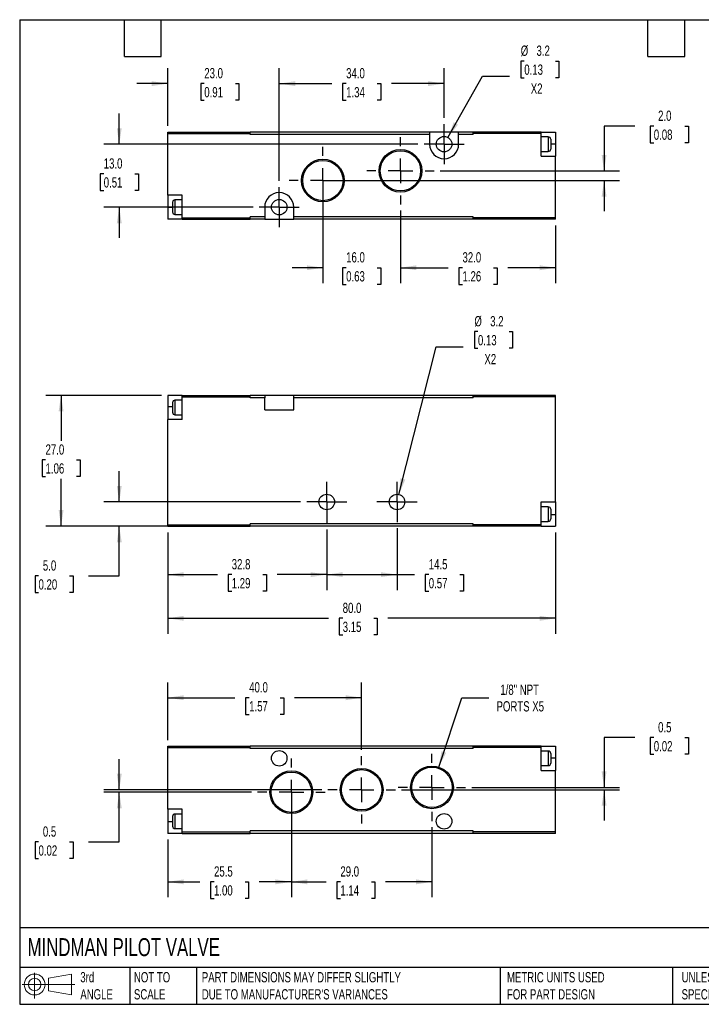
# Model space of a CAD drawing. Header units: millimetres. Extents: x 6 to 273, y 6 to 210.
# Tile 1 of 2: x 6 to 147, y 6 to 210. Entities that reach past the tile are written whole.
import ezdxf

# ---------------------------------------------------------------- set-up
doc = ezdxf.new("R2010")
doc.units = ezdxf.units.MM
doc.linetypes.add('SLD-Center', pattern=[19.05, 15.24, -1.27, 1.27, -1.27])
doc.linetypes.add('SLD-Solid', pattern=[0])
doc.layers.add('CENTER', color=40, linetype='SLD-Center')
doc.layers.add('SLD-DEFPOINTS', color=7, linetype='Continuous')
doc.layers.add('DIMENSIONS', color=140, linetype='SLD-Solid', lineweight=25)
doc.layers.add('TEXT', color=140, linetype='SLD-Solid', lineweight=25)
doc.styles.add('SLDTEXTSTYLE0', font='TXT', dxfattribs={"width": 0.7})
doc.dimstyles.new('SLDDIMSTYLE0', dxfattribs={"dimtxt": 2.158008, "dimasz": 3.302, "dimexe": 0, "dimexo": 0.0625, "dimgap": 0.539502, "dimtad": 0, "dimtih": 1, "dimtoh": 1, "dimdec": 1, "dimrnd": 1e-09, "dimzin": 12, "dimdsep": 46, "dimtxsty": 'SLDTEXTSTYLE0', "dimsah": 1, "dimcen": 0.09, "dimadec": 0, "dimazin": 3, "dimtfac": 1, "dimtdec": 1, "dimtofl": 0, "dimtmove": 0, "dimatfit": 3, "dimfxl": 0, "dimfrac": 2, "dimtolj": 1, "dimtzin": 12, "dimarcsym": 0})
doc.dimstyles.new('SLDDIMSTYLE1', dxfattribs={"dimtxt": 2.158008, "dimasz": 3.302, "dimexe": 0, "dimexo": 0.0625, "dimgap": 0.539502, "dimtad": 0, "dimtih": 1, "dimtoh": 1, "dimdec": 1, "dimrnd": 1e-09, "dimzin": 4, "dimdsep": 46, "dimtxsty": 'SLDTEXTSTYLE0', "dimsah": 1, "dimcen": 0.09, "dimadec": 0, "dimazin": 1, "dimtfac": 1, "dimtdec": 1, "dimtmove": 0, "dimatfit": 0, "dimfxl": 0, "dimfrac": 2, "dimtolj": 1, "dimtzin": 12, "dimarcsym": 0})
doc.dimstyles.new('SLDDIMSTYLE2', dxfattribs={"dimtxt": 2.158008, "dimasz": 3.302, "dimexe": 0, "dimexo": 0.0625, "dimgap": 0.539502, "dimtad": 0, "dimtih": 1, "dimtoh": 1, "dimdec": 1, "dimrnd": 1e-09, "dimzin": 4, "dimdsep": 46, "dimtxsty": 'SLDTEXTSTYLE0', "dimsah": 1, "dimcen": 0.09, "dimadec": 0, "dimazin": 1, "dimtfac": 1, "dimtdec": 1, "dimtofl": 0, "dimtmove": 0, "dimatfit": 3, "dimfxl": 0, "dimfrac": 2, "dimtolj": 1, "dimtzin": 12, "dimarcsym": 0})
doc.dimstyles.new('SLDDIMSTYLE3', dxfattribs={"dimtxt": 2.158008, "dimasz": 3.302, "dimexe": 0, "dimexo": 0.0625, "dimgap": 0.539502, "dimtad": 0, "dimtih": 1, "dimtoh": 1, "dimdec": 1, "dimrnd": 1e-09, "dimzin": 12, "dimdsep": 46, "dimtxsty": 'SLDTEXTSTYLE0', "dimsah": 1, "dimcen": 0, "dimadec": 0, "dimazin": 3, "dimtfac": 1, "dimtdec": 1, "dimtofl": 0, "dimtmove": 0, "dimatfit": 3, "dimfxl": 0, "dimfrac": 2, "dimtolj": 1, "dimtzin": 12, "dimarcsym": 0})
doc.dimstyles.new('SLDDIMSTYLE4', dxfattribs={"dimtxt": 2.158008, "dimasz": 3.302, "dimexe": 0, "dimexo": 0.0625, "dimgap": 0.539502, "dimtad": 0, "dimtih": 1, "dimtoh": 1, "dimdec": 1, "dimrnd": 1e-09, "dimzin": 12, "dimdsep": 46, "dimtxsty": 'SLDTEXTSTYLE0', "dimsah": 1, "dimcen": 0, "dimadec": 0, "dimazin": 3, "dimtfac": 1, "dimtdec": 1, "dimtofl": 0, "dimtmove": 0, "dimatfit": 3, "dimfxl": 0, "dimfrac": 2, "dimtolj": 1, "dimtzin": 12, "dimarcsym": 0})
doc.dimstyles.new('SLDDIMSTYLE6', dxfattribs={"dimtxt": 2.158008, "dimasz": 3.302, "dimexe": 0, "dimexo": 0.0625, "dimgap": 0.539502, "dimtad": 0, "dimtih": 1, "dimtoh": 1, "dimdec": 1, "dimrnd": 1e-09, "dimdsep": 46, "dimtxsty": 'SLDTEXTSTYLE0', "dimsah": 1, "dimcen": 0.09, "dimadec": 0, "dimazin": 2, "dimtfac": 1, "dimtdec": 1, "dimtmove": 0, "dimatfit": 0, "dimfxl": 0, "dimfrac": 2, "dimtolj": 1, "dimtzin": 12, "dimarcsym": 0})

# ---------------------------------------------------------------- blocks, each defined once
blk = doc.blocks.new('Block11')
at = {"color": 7, "linetype": 'SLD-Solid', "lineweight": 18}
for p, q in [((2.59, 5.31), (2.59, 0)), ((5.48, 4.17), (10.18, 5.03)), ((5.48, 1.6), (5.48, 4.17)), ((10.18, 5.03), (10.18, 0.73)), ((0, 2.88), (10.87, 2.88)), ((5.48, 1.6), (10.18, 0.73))]:
    blk.add_line(p, q, dxfattribs=at)
for radius in [2.15, 1.29]:
    blk.add_circle((2.59, 2.88), radius, dxfattribs=at)
blk = doc.blocks.new('Block12')
at = {"layer": 'SLD-DEFPOINTS'}
blk.add_blockref('Block11', (0, 0), dxfattribs=at)
blk = doc.blocks.new('_D')
at = {"layer": 'DIMENSIONS'}
for p, q in [((36.88, 103.75), (36.88, 91.85)), ((69.68, 104.31), (69.68, 91.85)), ((36.88, 95.02), (47.15, 95.02)), ((50.08, 95.02), (49.35, 95.02)), ((49.35, 95.02), (49.35, 91.59)), ((56.49, 95.02), (57.22, 95.02)), ((57.22, 95.02), (57.22, 91.59)), ((69.68, 95.02), (59.42, 95.02)), ((49.35, 91.59), (50.08, 91.59)), ((57.22, 91.59), (56.49, 91.59))]:
    blk.add_line(p, q, dxfattribs=at)
for points in [[(36.88, 95.02), (40.19, 94.52), (40.19, 95.53)], [(69.68, 95.02), (66.38, 95.53), (66.38, 94.52)]]:
    blk.add_solid(points, dxfattribs=at)
at = {"layer": 'DIMENSIONS', "char_height": 2.117, "attachment_point": 1, "style": 'SLDTEXTSTYLE0'}
for s, insert in [('32.8', (50.08, 98.23)), ('1.29', (50.08, 94.32))]:
    blk.add_mtext(s, dxfattribs=dict(at, insert=insert))
blk = doc.blocks.new('_D_1')
at = {"layer": 'DIMENSIONS'}
for p, q in [((69.68, 104.31), (69.68, 91.85)), ((84.18, 104.61), (84.18, 91.85)), ((69.68, 95.02), (84.18, 95.02)), ((84.18, 95.02), (87.79, 95.02)), ((90.72, 95.02), (89.99, 95.02)), ((89.99, 95.02), (89.99, 91.59)), ((97.13, 95.02), (97.85, 95.02)), ((97.85, 95.02), (97.85, 91.59)), ((89.99, 91.59), (90.72, 91.59)), ((97.85, 91.59), (97.13, 91.59))]:
    blk.add_line(p, q, dxfattribs=at)
for points in [[(69.68, 95.02), (72.99, 94.52), (72.99, 95.53)], [(84.18, 95.02), (80.88, 95.53), (80.88, 94.52)]]:
    blk.add_solid(points, dxfattribs=at)
at = {"layer": 'DIMENSIONS', "char_height": 2.117, "attachment_point": 1, "style": 'SLDTEXTSTYLE0'}
for s, insert in [('14.5', (90.72, 98.23)), ('0.57', (90.72, 94.32))]:
    blk.add_mtext(s, dxfattribs=dict(at, insert=insert))
blk = doc.blocks.new('_D_2')
at = {"layer": 'DIMENSIONS'}
for p, q in [((26.88, 110.02), (26.88, 116.37)), ((64.27, 110.02), (23.71, 110.02)), ((52.61, 105.02), (23.71, 105.02)), ((26.88, 94.76), (26.88, 105.02)), ((10.23, 94.76), (9.51, 94.76)), ((9.51, 94.76), (9.51, 91.33)), ((16.64, 94.76), (17.37, 94.76)), ((17.37, 94.76), (17.37, 91.33)), ((20.53, 94.76), (26.88, 94.76)), ((9.51, 91.33), (10.23, 91.33)), ((17.37, 91.33), (16.64, 91.33))]:
    blk.add_line(p, q, dxfattribs=at)
for points in [[(26.88, 110.02), (27.39, 113.33), (26.38, 113.33)], [(26.88, 105.02), (26.38, 101.72), (27.39, 101.72)]]:
    blk.add_solid(points, dxfattribs=at)
at = {"layer": 'DIMENSIONS', "char_height": 2.117, "attachment_point": 1, "style": 'SLDTEXTSTYLE0'}
for s, insert in [('5.0', (11.13, 97.97)), ('0.20', (10.23, 94.06))]:
    blk.add_mtext(s, dxfattribs=dict(at, insert=insert))
blk = doc.blocks.new('_D_3')
at = {"layer": 'DIMENSIONS'}
for p, q in [((35.61, 132.02), (11.71, 132.02)), ((14.88, 132.02), (14.88, 122.61)), ((11.68, 118.7), (10.95, 118.7)), ((10.95, 118.7), (10.95, 115.27)), ((18.09, 118.7), (18.82, 118.7)), ((18.82, 118.7), (18.82, 115.27)), ((10.95, 115.27), (11.68, 115.27)), ((14.88, 105.02), (14.88, 114.79)), ((18.82, 115.27), (18.09, 115.27)), ((52.61, 105.02), (11.71, 105.02))]:
    blk.add_line(p, q, dxfattribs=at)
for points in [[(14.88, 132.02), (14.38, 128.72), (15.39, 128.72)], [(14.88, 105.02), (15.39, 108.33), (14.38, 108.33)]]:
    blk.add_solid(points, dxfattribs=at)
at = {"layer": 'DIMENSIONS', "char_height": 2.117, "attachment_point": 1, "style": 'SLDTEXTSTYLE0'}
for s, insert in [('27.0', (11.68, 121.91)), ('1.06', (11.68, 118))]:
    blk.add_mtext(s, dxfattribs=dict(at, insert=insert))
blk = doc.blocks.new('_D_4')
at = {"layer": 'DIMENSIONS'}
for p, q in [((36.88, 103.75), (36.88, 82.84)), ((116.88, 103.75), (116.88, 82.84)), ((36.88, 86.01), (70.04, 86.01)), ((72.97, 86.01), (72.24, 86.01)), ((72.24, 86.01), (72.24, 82.58)), ((79.38, 86.01), (80.11, 86.01)), ((80.11, 86.01), (80.11, 82.58)), ((116.88, 86.01), (82.31, 86.01)), ((72.24, 82.58), (72.97, 82.58)), ((80.11, 82.58), (79.38, 82.58))]:
    blk.add_line(p, q, dxfattribs=at)
for points in [[(36.88, 86.01), (40.19, 85.5), (40.19, 86.52)], [(116.88, 86.01), (113.58, 86.52), (113.58, 85.5)]]:
    blk.add_solid(points, dxfattribs=at)
at = {"layer": 'DIMENSIONS', "char_height": 2.117, "attachment_point": 1, "style": 'SLDTEXTSTYLE0'}
for s, insert in [('80.0', (72.97, 89.22)), ('3.15', (72.97, 85.31))]:
    blk.add_mtext(s, dxfattribs=dict(at, insert=insert))
blk = doc.blocks.new('_D_5')
at = {"layer": 'DIMENSIONS'}
for p, q in [((100.86, 145.17), (100.14, 145.17)), ((100.14, 145.17), (100.14, 141.74)), ((107.27, 145.17), (108, 145.17)), ((108, 145.17), (108, 141.74)), ((84.58, 111.57), (92.27, 142.04)), ((92.27, 142.04), (97.82, 142.04)), ((100.14, 141.74), (100.86, 141.74)), ((108, 141.74), (107.27, 141.74))]:
    blk.add_line(p, q, dxfattribs=at)
blk.add_solid([(84.58, 111.57), (85.88, 114.65), (84.89, 114.9)], dxfattribs=at)
at = {"layer": 'DIMENSIONS', "char_height": 2.117, "attachment_point": 1, "style": 'SLDTEXTSTYLE0'}
for s, insert in [('%%c', (100.13, 148.38)), ('3.2', (103.39, 148.38)), ('0.13', (100.86, 144.47)), ('X2', (102.2, 140.56))]:
    blk.add_mtext(s, dxfattribs=dict(at, insert=insert))
blk = doc.blocks.new('SW_CENTERMARKSYMBOL_0')
at = {"layer": 'CENTER', "color": 0}
for p, q in [((0, 2.54), (0, 4.14)), ((0, 0), (0, 2.54)), ((-2.54, 0), (-4.14, 0)), ((0, 0), (-2.54, 0)), ((0, 0), (0, -2.54)), ((0, 0), (2.54, 0)), ((2.54, 0), (4.14, 0)), ((0, -2.54), (0, -4.14))]:
    blk.add_line(p, q, dxfattribs=at)
blk = doc.blocks.new('SW_CENTERMARKSYMBOL_1')
at = {"layer": 'CENTER', "color": 0}
for p, q in [((0, 2.54), (0, 4.14)), ((0, 0), (0, 2.54)), ((-2.54, 0), (-4.14, 0)), ((0, 0), (-2.54, 0)), ((0, 0), (0, -2.54)), ((0, 0), (2.54, 0)), ((2.54, 0), (4.14, 0)), ((0, -2.54), (0, -4.44))]:
    blk.add_line(p, q, dxfattribs=at)
blk = doc.blocks.new('_D_9')
at = {"layer": 'DIMENSIONS'}
for p, q in [((36.88, 187.63), (36.88, 199.53)), ((59.88, 176.27), (59.88, 199.53)), ((36.88, 196.36), (30.53, 196.36)), ((44.42, 196.36), (43.7, 196.36)), ((43.7, 196.36), (43.7, 192.93)), ((50.84, 196.36), (51.56, 196.36)), ((51.56, 196.36), (51.56, 192.93)), ((59.88, 196.36), (66.23, 196.36)), ((43.7, 192.93), (44.42, 192.93)), ((51.56, 192.93), (50.84, 192.93))]:
    blk.add_line(p, q, dxfattribs=at)
for points in [[(36.88, 196.36), (33.58, 196.86), (33.58, 195.85)], [(59.88, 196.36), (63.19, 195.85), (63.19, 196.86)]]:
    blk.add_solid(points, dxfattribs=at)
at = {"layer": 'DIMENSIONS', "char_height": 2.117, "attachment_point": 1, "style": 'SLDTEXTSTYLE0'}
for s, insert in [('23.0', (44.42, 199.57)), ('0.91', (44.42, 195.65))]:
    blk.add_mtext(s, dxfattribs=dict(at, insert=insert))
blk = doc.blocks.new('_D_10')
at = {"layer": 'DIMENSIONS'}
for p, q in [((59.88, 176.27), (59.88, 199.53)), ((93.88, 189.27), (93.88, 199.53)), ((59.88, 196.36), (70.75, 196.36)), ((73.68, 196.36), (72.95, 196.36)), ((72.95, 196.36), (72.95, 192.93)), ((80.09, 196.36), (80.82, 196.36)), ((80.82, 196.36), (80.82, 192.93)), ((93.88, 196.36), (83.02, 196.36)), ((72.95, 192.93), (73.68, 192.93)), ((80.82, 192.93), (80.09, 192.93))]:
    blk.add_line(p, q, dxfattribs=at)
for points in [[(59.88, 196.36), (63.19, 195.85), (63.19, 196.86)], [(93.88, 196.36), (90.58, 196.86), (90.58, 195.85)]]:
    blk.add_solid(points, dxfattribs=at)
at = {"layer": 'DIMENSIONS', "char_height": 2.117, "attachment_point": 1, "style": 'SLDTEXTSTYLE0'}
for s, insert in [('34.0', (73.68, 199.57)), ('1.34', (73.68, 195.65))]:
    blk.add_mtext(s, dxfattribs=dict(at, insert=insert))
blk = doc.blocks.new('_D_11')
at = {"layer": 'DIMENSIONS'}
for p, q in [((133.23, 187.58), (126.88, 187.58)), ((126.88, 187.58), (126.88, 178.36)), ((137.13, 187.58), (136.4, 187.58)), ((136.4, 187.58), (136.4, 184.15)), ((143.54, 187.58), (144.26, 187.58)), ((144.26, 187.58), (144.26, 184.15)), ((136.4, 184.15), (137.13, 184.15)), ((144.26, 184.15), (143.54, 184.15)), ((93.1, 178.36), (130.06, 178.36)), ((70.15, 176.36), (130.06, 176.36)), ((126.88, 176.36), (126.88, 170.01))]:
    blk.add_line(p, q, dxfattribs=at)
for points in [[(126.88, 178.36), (127.39, 181.66), (126.38, 181.66)], [(126.88, 176.36), (126.38, 173.05), (127.39, 173.05)]]:
    blk.add_solid(points, dxfattribs=at)
at = {"layer": 'DIMENSIONS', "char_height": 2.117, "attachment_point": 1, "style": 'SLDTEXTSTYLE0'}
for s, insert in [('2.0', (138.02, 190.79)), ('0.08', (137.13, 186.88))]:
    blk.add_mtext(s, dxfattribs=dict(at, insert=insert))
blk = doc.blocks.new('_D_12')
at = {"layer": 'DIMENSIONS'}
for p, q in [((26.88, 183.86), (26.88, 190.21)), ((88.47, 183.86), (23.71, 183.86)), ((23.68, 177.73), (22.95, 177.73)), ((22.95, 177.73), (22.95, 174.3)), ((30.09, 177.73), (30.82, 177.73)), ((30.82, 177.73), (30.82, 174.3)), ((22.95, 174.3), (23.68, 174.3)), ((30.82, 174.3), (30.09, 174.3)), ((54.47, 170.86), (23.71, 170.86)), ((26.88, 170.86), (26.88, 164.51))]:
    blk.add_line(p, q, dxfattribs=at)
for points in [[(26.88, 183.86), (27.39, 187.16), (26.38, 187.16)], [(26.88, 170.86), (26.38, 167.55), (27.39, 167.55)]]:
    blk.add_solid(points, dxfattribs=at)
at = {"layer": 'DIMENSIONS', "char_height": 2.117, "attachment_point": 1, "style": 'SLDTEXTSTYLE0'}
for s, insert in [('13.0', (23.68, 180.94)), ('0.51', (23.68, 177.03))]:
    blk.add_mtext(s, dxfattribs=dict(at, insert=insert))
blk = doc.blocks.new('_D_13')
at = {"layer": 'DIMENSIONS'}
for p, q in [((68.88, 175.09), (68.88, 155.18)), ((84.88, 170.14), (84.88, 155.18)), ((68.88, 158.36), (62.53, 158.36)), ((73.68, 158.36), (72.95, 158.36)), ((72.95, 158.36), (72.95, 154.93)), ((80.09, 158.36), (80.82, 158.36)), ((80.82, 158.36), (80.82, 154.93)), ((84.88, 158.36), (91.23, 158.36)), ((72.95, 154.93), (73.68, 154.93)), ((80.82, 154.93), (80.09, 154.93))]:
    blk.add_line(p, q, dxfattribs=at)
for points in [[(68.88, 158.36), (65.58, 158.86), (65.58, 157.85)], [(84.88, 158.36), (88.19, 157.85), (88.19, 158.86)]]:
    blk.add_solid(points, dxfattribs=at)
at = {"layer": 'DIMENSIONS', "char_height": 2.117, "attachment_point": 1, "style": 'SLDTEXTSTYLE0'}
for s, insert in [('16.0', (73.68, 161.57)), ('0.63', (73.68, 157.65))]:
    blk.add_mtext(s, dxfattribs=dict(at, insert=insert))
blk = doc.blocks.new('_D_14')
at = {"layer": 'DIMENSIONS'}
for p, q in [((84.88, 170.14), (84.88, 155.18)), ((116.88, 167.09), (116.88, 155.18)), ((84.88, 158.36), (94.75, 158.36)), ((97.68, 158.36), (96.95, 158.36)), ((96.95, 158.36), (96.95, 154.93)), ((104.09, 158.36), (104.82, 158.36)), ((104.82, 158.36), (104.82, 154.93)), ((116.88, 158.36), (107.02, 158.36)), ((96.95, 154.93), (97.68, 154.93)), ((104.82, 154.93), (104.09, 154.93))]:
    blk.add_line(p, q, dxfattribs=at)
for points in [[(84.88, 158.36), (88.19, 157.85), (88.19, 158.86)], [(116.88, 158.36), (113.58, 158.86), (113.58, 157.85)]]:
    blk.add_solid(points, dxfattribs=at)
at = {"layer": 'DIMENSIONS', "char_height": 2.117, "attachment_point": 1, "style": 'SLDTEXTSTYLE0'}
for s, insert in [('32.0', (97.68, 161.57)), ('1.26', (97.68, 157.65))]:
    blk.add_mtext(s, dxfattribs=dict(at, insert=insert))
blk = doc.blocks.new('_D_15')
at = {"layer": 'DIMENSIONS'}
for p, q in [((110.42, 201), (109.69, 201)), ((109.69, 201), (109.69, 197.57)), ((116.83, 201), (117.55, 201)), ((117.55, 201), (117.55, 197.57)), ((94.67, 185.25), (101.82, 197.87)), ((101.82, 197.87), (107.38, 197.87)), ((109.69, 197.57), (110.42, 197.57)), ((117.55, 197.57), (116.83, 197.57))]:
    blk.add_line(p, q, dxfattribs=at)
blk.add_solid([(94.67, 185.25), (96.74, 187.87), (95.86, 188.37)], dxfattribs=at)
at = {"layer": 'DIMENSIONS', "char_height": 2.117, "attachment_point": 1, "style": 'SLDTEXTSTYLE0'}
for s, insert in [('%%c', (109.69, 204.21)), ('3.2', (112.94, 204.21)), ('0.13', (110.42, 200.3)), ('X2', (111.76, 196.39))]:
    blk.add_mtext(s, dxfattribs=dict(at, insert=insert))
blk = doc.blocks.new('SW_CENTERMARKSYMBOL_5')
at = {"layer": 'CENTER', "color": 0}
for p, q in [((0, 5.08), (0, 6.95)), ((0, 0), (0, 2.54)), ((-5.08, 0), (-6.95, 0)), ((0, 0), (-2.54, 0)), ((0, 0), (0, -2.54)), ((0, 0), (2.54, 0)), ((5.08, 0), (6.95, 0)), ((0, -5.08), (0, -6.95))]:
    blk.add_line(p, q, dxfattribs=at)
blk = doc.blocks.new('SW_CENTERMARKSYMBOL_6')
at = {"layer": 'CENTER', "color": 0}
for p, q in [((0, 5.08), (0, 6.95)), ((0, 0), (0, 2.54)), ((-5.08, 0), (-6.95, 0)), ((0, 0), (-2.54, 0)), ((0, 0), (0, -2.54)), ((0, 0), (2.54, 0)), ((5.08, 0), (6.95, 0)), ((0, -5.08), (0, -6.95))]:
    blk.add_line(p, q, dxfattribs=at)
blk = doc.blocks.new('SW_CENTERMARKSYMBOL_7')
at = {"layer": 'CENTER', "color": 0}
for p, q in [((0, 2.54), (0, 4.14)), ((0, 0), (0, 2.54)), ((-2.54, 0), (-4.14, 0)), ((0, 0), (-2.54, 0)), ((0, 0), (0, -2.54)), ((0, 0), (2.54, 0)), ((2.54, 0), (4.14, 0)), ((0, -2.54), (0, -4.14))]:
    blk.add_line(p, q, dxfattribs=at)
blk = doc.blocks.new('SW_CENTERMARKSYMBOL_8')
at = {"layer": 'CENTER', "color": 0}
for p, q in [((0, 2.54), (0, 4.14)), ((0, 0), (0, 2.54)), ((-2.54, 0), (-4.14, 0)), ((0, 0), (-2.54, 0)), ((0, 0), (0, -2.54)), ((0, 0), (2.54, 0)), ((2.54, 0), (4.14, 0)), ((0, -2.54), (0, -4.14))]:
    blk.add_line(p, q, dxfattribs=at)
blk = doc.blocks.new('_D_16')
at = {"layer": 'DIMENSIONS'}
for p, q in [((91.38, 42.9), (91.38, 28.44)), ((62.38, 41.9), (62.38, 28.44)), ((62.38, 31.62), (69.57, 31.62)), ((72.49, 31.62), (71.77, 31.62)), ((71.77, 31.62), (71.77, 28.19)), ((78.9, 31.62), (79.63, 31.62)), ((79.63, 31.62), (79.63, 28.19)), ((91.38, 31.62), (81.83, 31.62)), ((71.77, 28.19), (72.49, 28.19)), ((79.63, 28.19), (78.9, 28.19))]:
    blk.add_line(p, q, dxfattribs=at)
for points in [[(62.38, 31.62), (65.69, 31.11), (65.69, 32.13)], [(91.38, 31.62), (88.08, 32.13), (88.08, 31.11)]]:
    blk.add_solid(points, dxfattribs=at)
at = {"layer": 'DIMENSIONS', "char_height": 2.117, "attachment_point": 1, "style": 'SLDTEXTSTYLE0'}
for s, insert in [('29.0', (72.49, 34.83)), ('1.14', (72.49, 30.92))]:
    blk.add_mtext(s, dxfattribs=dict(at, insert=insert))
blk = doc.blocks.new('_D_17')
at = {"layer": 'DIMENSIONS'}
for p, q in [((62.38, 48.85), (62.38, 28.44)), ((36.88, 40.35), (36.88, 28.44)), ((36.88, 31.62), (43.5, 31.62)), ((46.43, 31.62), (45.7, 31.62)), ((45.7, 31.62), (45.7, 28.19)), ((52.84, 31.62), (53.57, 31.62)), ((53.57, 31.62), (53.57, 28.19)), ((62.38, 31.62), (55.77, 31.62)), ((45.7, 28.19), (46.43, 28.19)), ((53.57, 28.19), (52.84, 28.19))]:
    blk.add_line(p, q, dxfattribs=at)
for points in [[(36.88, 31.62), (40.19, 31.11), (40.19, 32.13)], [(62.38, 31.62), (59.08, 32.13), (59.08, 31.11)]]:
    blk.add_solid(points, dxfattribs=at)
at = {"layer": 'DIMENSIONS', "char_height": 2.117, "attachment_point": 1, "style": 'SLDTEXTSTYLE0'}
for s, insert in [('25.5', (46.43, 34.83)), ('1.00', (46.43, 30.92))]:
    blk.add_mtext(s, dxfattribs=dict(at, insert=insert))
blk = doc.blocks.new('_D_18')
at = {"layer": 'DIMENSIONS'}
for p, q in [((36.88, 60.89), (36.88, 72.79)), ((76.88, 58.84), (76.88, 72.79)), ((36.88, 69.62), (50.75, 69.62)), ((53.68, 69.62), (52.95, 69.62)), ((52.95, 69.62), (52.95, 66.19)), ((60.09, 69.62), (60.82, 69.62)), ((60.82, 69.62), (60.82, 66.19)), ((76.88, 69.62), (63.02, 69.62)), ((52.95, 66.19), (53.68, 66.19)), ((60.82, 66.19), (60.09, 66.19))]:
    blk.add_line(p, q, dxfattribs=at)
for points in [[(36.88, 69.62), (40.19, 69.11), (40.19, 70.13)], [(76.88, 69.62), (73.58, 70.13), (73.58, 69.11)]]:
    blk.add_solid(points, dxfattribs=at)
at = {"layer": 'DIMENSIONS', "char_height": 2.117, "attachment_point": 1, "style": 'SLDTEXTSTYLE0'}
for s, insert in [('40.0', (53.68, 72.83)), ('1.57', (53.68, 68.92))]:
    blk.add_mtext(s, dxfattribs=dict(at, insert=insert))
blk = doc.blocks.new('_D_19')
at = {"layer": 'DIMENSIONS'}
for p, q in [((26.88, 50.62), (26.88, 56.97)), ((68.67, 50.62), (23.71, 50.62)), ((54.17, 50.12), (23.71, 50.12)), ((26.88, 39.86), (26.88, 50.12)), ((10.23, 39.86), (9.51, 39.86)), ((9.51, 39.86), (9.51, 36.43)), ((16.64, 39.86), (17.37, 39.86)), ((17.37, 39.86), (17.37, 36.43)), ((20.53, 39.86), (26.88, 39.86)), ((9.51, 36.43), (10.23, 36.43)), ((17.37, 36.43), (16.64, 36.43))]:
    blk.add_line(p, q, dxfattribs=at)
for points in [[(26.88, 50.62), (27.39, 53.92), (26.38, 53.92)], [(26.88, 50.12), (26.38, 46.82), (27.39, 46.82)]]:
    blk.add_solid(points, dxfattribs=at)
at = {"layer": 'DIMENSIONS', "char_height": 2.117, "attachment_point": 1, "style": 'SLDTEXTSTYLE0'}
for s, insert in [('0.5', (11.13, 43.07)), ('0.02', (10.23, 39.15))]:
    blk.add_mtext(s, dxfattribs=dict(at, insert=insert))
blk = doc.blocks.new('_D_20')
at = {"layer": 'DIMENSIONS'}
for p, q in [((133.23, 61.38), (126.88, 61.38)), ((126.88, 61.38), (126.88, 51.12)), ((137.13, 61.38), (136.4, 61.38)), ((136.4, 61.38), (136.4, 57.95)), ((143.54, 61.38), (144.26, 61.38)), ((144.26, 61.38), (144.26, 57.95)), ((136.4, 57.95), (137.13, 57.95)), ((144.26, 57.95), (143.54, 57.95)), ((99.6, 51.12), (130.06, 51.12)), ((85.1, 50.62), (130.06, 50.62)), ((126.88, 50.62), (126.88, 44.27))]:
    blk.add_line(p, q, dxfattribs=at)
for points in [[(126.88, 51.12), (127.39, 54.42), (126.38, 54.42)], [(126.88, 50.62), (126.38, 47.32), (127.39, 47.32)]]:
    blk.add_solid(points, dxfattribs=at)
at = {"layer": 'DIMENSIONS', "char_height": 2.117, "attachment_point": 1, "style": 'SLDTEXTSTYLE0'}
for s, insert in [('0.5', (138.02, 64.59)), ('0.02', (137.13, 60.68))]:
    blk.add_mtext(s, dxfattribs=dict(at, insert=insert))
blk = doc.blocks.new('_D_21')
at = {"layer": 'DIMENSIONS'}
for p, q in [((92.78, 55.3), (97.55, 69.6)), ((97.55, 69.6), (103.11, 69.6))]:
    blk.add_line(p, q, dxfattribs=at)
blk.add_solid([(92.78, 55.3), (94.31, 58.27), (93.34, 58.59)], dxfattribs=at)
at = {"layer": 'DIMENSIONS', "char_height": 2.117, "attachment_point": 1, "style": 'SLDTEXTSTYLE0'}
for s, insert in [('1/8" NPT', (105.48, 72.33)), ('PORTS X5', (104.69, 68.9))]:
    blk.add_mtext(s, dxfattribs=dict(at, insert=insert))
blk = doc.blocks.new('SW_CENTERMARKSYMBOL_9')
at = {"layer": 'CENTER', "color": 0}
for p, q in [((0, 5.08), (0, 6.95)), ((0, 0), (0, 2.54)), ((-5.08, 0), (-6.95, 0)), ((0, 0), (-2.54, 0)), ((0, 0), (0, -2.54)), ((0, 0), (2.54, 0)), ((5.08, 0), (6.95, 0)), ((0, -5.08), (0, -6.95))]:
    blk.add_line(p, q, dxfattribs=at)
blk = doc.blocks.new('SW_CENTERMARKSYMBOL_10')
at = {"layer": 'CENTER', "color": 0}
for p, q in [((0, 5.08), (0, 6.95)), ((0, 0), (0, 2.54)), ((-5.08, 0), (-6.95, 0)), ((0, 0), (-2.54, 0)), ((0, 0), (0, -2.54)), ((0, 0), (2.54, 0)), ((5.08, 0), (6.95, 0)), ((0, -5.08), (0, -6.95))]:
    blk.add_line(p, q, dxfattribs=at)
blk = doc.blocks.new('SW_CENTERMARKSYMBOL_11')
at = {"layer": 'CENTER', "color": 0}
for p, q in [((0, 5.08), (0, 6.95)), ((0, 0), (0, 2.54)), ((-5.08, 0), (-6.95, 0)), ((0, 0), (-2.54, 0)), ((0, 0), (0, -2.54)), ((0, 0), (2.54, 0)), ((5.08, 0), (6.95, 0)), ((0, -5.08), (0, -6.95))]:
    blk.add_line(p, q, dxfattribs=at)

msp = doc.modelspace()

# ---------------------------------------------------------------- linework, layer by layer
for p, q in [((36.88, 186.06), (36.88, 186.36)), ((36.88, 186.36), (53.88, 186.36)), ((36.88, 186.06), (53.88, 186.06)), ((36.88, 173.36), (36.88, 186.06)), ((53.88, 186.26), (53.88, 186.36)), ((90.88, 186.36), (53.88, 186.36)), ((53.88, 186.16), (53.88, 186.26)), ((53.88, 186.06), (53.88, 186.16)), ((53.88, 185.86), (53.88, 186.06)), ((90.88, 185.86), (53.88, 185.86)), ((90.88, 186.36), (90.88, 185.86)), ((96.88, 186.36), (90.88, 186.36)), ((90.88, 185.86), (90.88, 183.86)), ((99.88, 186.36), (96.88, 186.36)), ((96.88, 185.86), (96.88, 186.36)), ((99.88, 185.86), (96.88, 185.86)), ((96.88, 183.86), (96.88, 185.86)), ((99.88, 186.26), (99.88, 186.36)), ((113.88, 186.36), (99.88, 186.36)), ((99.88, 186.06), (99.88, 186.16)), ((113.88, 186.06), (99.88, 186.06)), ((99.88, 185.86), (99.88, 186.06)), ((113.88, 186.06), (113.88, 186.36)), ((113.88, 186.36), (116.88, 186.36)), ((113.88, 181.36), (113.88, 186.06)), ((115.38, 185.36), (113.88, 185.36)), ((115.38, 185.36), (115.38, 182.36)), ((116.88, 186.36), (116.88, 183.96)), ((115.88, 184.86), (115.88, 182.86)), ((115.88, 183.96), (116.88, 183.96)), ((116.88, 183.96), (116.88, 181.36)), ((113.88, 182.36), (115.38, 182.36)), ((113.88, 181.36), (116.88, 181.36)), ((116.88, 168.66), (116.88, 181.36)), ((39.88, 173.36), (36.88, 173.36)), ((36.88, 173.36), (36.88, 170.76)), ((39.88, 168.66), (39.88, 173.36)), ((36.88, 170.76), (36.88, 168.36)), ((37.88, 170.76), (36.88, 170.76)), ((37.88, 171.86), (37.88, 169.86)), ((39.88, 172.36), (38.38, 172.36)), ((38.38, 172.36), (38.38, 169.36)), ((56.88, 170.86), (56.88, 168.86)), ((62.88, 168.86), (62.88, 170.86)), ((38.38, 169.36), (39.88, 169.36)), ((56.88, 168.86), (53.88, 168.86)), ((53.88, 168.66), (53.88, 168.86)), ((56.88, 168.86), (56.88, 168.36)), ((99.88, 168.86), (62.88, 168.86)), ((62.88, 168.36), (62.88, 168.86)), ((99.88, 168.66), (99.88, 168.86)), ((39.88, 168.36), (36.88, 168.36)), ((39.88, 168.66), (53.88, 168.66)), ((39.88, 168.36), (39.88, 168.66)), ((39.88, 168.36), (53.88, 168.36)), ((53.88, 168.56), (53.88, 168.66)), ((53.88, 168.46), (53.88, 168.56)), ((53.88, 168.36), (53.88, 168.46)), ((56.88, 168.36), (53.88, 168.36)), ((56.88, 168.36), (62.88, 168.36)), ((99.88, 168.36), (62.88, 168.36)), ((116.88, 168.66), (99.88, 168.66)), ((99.88, 168.56), (99.88, 168.66)), ((99.88, 168.36), (99.88, 168.46)), ((116.88, 168.36), (99.88, 168.36)), ((116.88, 168.36), (116.88, 168.66)), ((39.88, 132.02), (36.88, 132.02)), ((36.88, 132.02), (36.88, 129.62)), ((37.88, 130.52), (37.88, 128.52)), ((39.88, 131.02), (38.38, 131.02)), ((38.38, 131.02), (38.38, 128.02)), ((39.88, 132.02), (53.88, 132.02)), ((39.88, 131.72), (39.88, 132.02)), ((39.88, 131.72), (53.88, 131.72)), ((39.88, 127.02), (39.88, 131.72)), ((56.88, 132.02), (53.88, 132.02)), ((53.88, 131.92), (53.88, 132.02)), ((53.88, 131.82), (53.88, 131.92)), ((53.88, 131.72), (53.88, 131.82)), ((53.88, 131.52), (53.88, 131.72)), ((56.88, 131.52), (53.88, 131.52)), ((56.88, 132.02), (56.88, 131.52)), ((62.88, 132.02), (56.88, 132.02)), ((56.88, 129.02), (56.88, 131.52)), ((99.88, 132.02), (62.88, 132.02)), ((62.88, 131.52), (62.88, 132.02)), ((99.88, 131.52), (62.88, 131.52)), ((62.88, 129.02), (62.88, 131.52)), ((99.88, 131.92), (99.88, 132.02)), ((116.88, 132.02), (99.88, 132.02)), ((99.88, 131.72), (99.88, 131.82)), ((116.88, 131.72), (99.88, 131.72)), ((99.88, 131.52), (99.88, 131.72)), ((116.88, 131.72), (116.88, 132.02)), ((116.88, 110.02), (116.88, 131.72)), ((36.88, 129.62), (36.88, 127.02)), ((37.88, 129.62), (36.88, 129.62)), ((38.38, 128.02), (39.88, 128.02)), ((56.88, 129.02), (62.88, 129.02)), ((36.88, 105.32), (36.88, 127.02)), ((39.88, 127.02), (36.88, 127.02)), ((113.88, 110.02), (116.88, 110.02)), ((113.88, 105.32), (113.88, 110.02)), ((116.88, 110.02), (116.88, 107.42)), ((115.38, 109.02), (113.88, 109.02)), ((115.38, 109.02), (115.38, 106.02)), ((115.88, 108.52), (115.88, 106.52)), ((113.88, 106.02), (115.38, 106.02)), ((115.88, 107.42), (116.88, 107.42)), ((116.88, 107.42), (116.88, 105.02)), ((36.88, 105.02), (36.88, 105.32)), ((36.88, 105.32), (53.88, 105.32)), ((36.88, 105.02), (53.88, 105.02)), ((99.88, 105.52), (53.88, 105.52)), ((53.88, 105.32), (53.88, 105.52)), ((53.88, 105.22), (53.88, 105.32)), ((53.88, 105.12), (53.88, 105.22)), ((53.88, 105.02), (53.88, 105.12)), ((99.88, 105.02), (53.88, 105.02)), ((99.88, 105.32), (99.88, 105.52)), ((99.88, 105.22), (99.88, 105.32)), ((113.88, 105.32), (99.88, 105.32)), ((99.88, 105.02), (99.88, 105.12)), ((113.88, 105.02), (99.88, 105.02)), ((113.88, 105.02), (113.88, 105.32)), ((113.88, 105.02), (116.88, 105.02)), ((36.88, 59.32), (36.88, 59.62)), ((36.88, 59.62), (53.88, 59.62)), ((36.88, 59.32), (53.88, 59.32)), ((36.88, 46.62), (36.88, 59.32)), ((99.88, 59.62), (53.88, 59.62)), ((53.88, 59.52), (53.88, 59.62)), ((53.88, 59.42), (53.88, 59.52)), ((53.88, 59.32), (53.88, 59.42)), ((53.88, 59.12), (53.88, 59.32)), ((99.88, 59.12), (53.88, 59.12)), ((99.88, 59.52), (99.88, 59.62)), ((113.88, 59.62), (99.88, 59.62)), ((99.88, 59.32), (99.88, 59.42)), ((113.88, 59.32), (99.88, 59.32)), ((99.88, 59.12), (99.88, 59.32)), ((113.88, 59.32), (113.88, 59.62)), ((113.88, 59.62), (116.88, 59.62)), ((113.88, 54.62), (113.88, 59.32)), ((116.88, 59.62), (116.88, 57.22)), ((115.38, 58.62), (113.88, 58.62)), ((115.38, 58.62), (115.38, 55.62)), ((115.88, 58.12), (115.88, 56.12)), ((115.88, 57.22), (116.88, 57.22)), ((116.88, 57.22), (116.88, 54.62)), ((113.88, 55.62), (115.38, 55.62)), ((113.88, 54.62), (116.88, 54.62)), ((116.88, 41.92), (116.88, 54.62)), ((39.88, 46.62), (36.88, 46.62)), ((36.88, 46.62), (36.88, 44.02)), ((37.88, 45.12), (37.88, 43.12)), ((39.88, 45.62), (38.38, 45.62)), ((38.38, 45.62), (38.38, 42.62)), ((39.88, 41.92), (39.88, 46.62)), ((36.88, 44.02), (36.88, 41.62)), ((37.88, 44.02), (36.88, 44.02)), ((39.88, 41.62), (36.88, 41.62)), ((38.38, 42.62), (39.88, 42.62)), ((39.88, 41.92), (53.88, 41.92)), ((39.88, 41.62), (39.88, 41.92)), ((39.88, 41.62), (53.88, 41.62)), ((99.88, 42.12), (53.88, 42.12)), ((53.88, 41.92), (53.88, 42.12)), ((53.88, 41.82), (53.88, 41.92)), ((53.88, 41.72), (53.88, 41.82)), ((53.88, 41.62), (53.88, 41.72)), ((99.88, 41.62), (53.88, 41.62)), ((99.88, 41.92), (99.88, 42.12)), ((116.88, 41.92), (99.88, 41.92)), ((99.88, 41.82), (99.88, 41.92)), ((99.88, 41.62), (99.88, 41.72)), ((116.88, 41.62), (99.88, 41.62)), ((116.88, 41.62), (116.88, 41.92))]:
    msp.add_line(p, q)
for centre, radius in [((93.88, 183.86), 1.6), ((84.88, 178.36), 4.41), ((84.88, 178.36), 4.16), ((68.88, 176.36), 4.41), ((68.88, 176.36), 4.16), ((59.88, 170.86), 1.6), ((69.68, 110.02), 1.6), ((84.18, 110.02), 1.6), ((59.88, 57.12), 1.6), ((76.88, 50.62), 4.41), ((91.38, 51.12), 4.41), ((91.38, 51.12), 4.16), ((62.38, 50.12), 4.41), ((62.38, 50.12), 4.16), ((76.88, 50.62), 4.16), ((93.88, 44.12), 1.6)]:
    msp.add_circle(centre, radius)
for centre, radius, start, end in [((115.38, 184.86), 0.5, 0, 90), ((93.88, 183.86), 3, 180, 0), ((115.38, 182.86), 0.5, 270, 0), ((59.88, 170.86), 3, 0, 180), ((38.38, 171.86), 0.5, 90, 180), ((38.38, 169.86), 0.5, 180, 270), ((38.38, 130.52), 0.5, 90, 180), ((38.38, 128.52), 0.5, 180, 270), ((115.38, 108.52), 0.5, 0, 90), ((115.38, 106.52), 0.5, 270, 0), ((115.38, 58.12), 0.5, 0, 90), ((115.38, 56.12), 0.5, 270, 0), ((38.38, 45.12), 0.5, 90, 180), ((38.38, 43.12), 0.5, 180, 270)]:
    msp.add_arc(centre, radius, start, end)
for points in [[(99.88, 186.16), (99.88, 186.19), (99.88, 186.23), (99.88, 186.26)], [(99.88, 168.46), (99.88, 168.48), (99.88, 168.52), (99.88, 168.56)], [(99.88, 131.82), (99.88, 131.86), (99.88, 131.89), (99.88, 131.92)], [(99.88, 105.12), (99.88, 105.15), (99.88, 105.19), (99.88, 105.22)], [(99.88, 59.42), (99.88, 59.46), (99.88, 59.49), (99.88, 59.52)], [(99.88, 41.72), (99.88, 41.75), (99.88, 41.78), (99.88, 41.82)]]:
    msp.add_open_spline(points, degree=3)
at = {"layer": 'TEXT'}
for p, q in [((6.35, 209.55), (273.05, 209.55)), ((6.35, 209.55), (6.35, 6.35)), ((27.94, 201.93), (27.94, 209.55)), ((35.56, 201.93), (35.56, 209.55)), ((135.89, 201.93), (135.89, 209.55)), ((143.51, 201.93), (143.51, 209.55)), ((27.94, 201.93), (35.56, 201.93)), ((135.89, 201.93), (143.51, 201.93)), ((273.05, 22.13), (6.35, 22.13)), ((273.05, 13.97), (6.35, 13.97)), ((29.04, 13.97), (29.04, 6.35)), ((42.84, 13.97), (42.84, 6.35)), ((105.48, 13.97), (105.48, 6.35)), ((141, 13.97), (141, 6.35)), ((6.35, 6.35), (273.05, 6.35))]:
    msp.add_line(p, q, dxfattribs=at)

# ---------------------------------------------------------------- block references
at = {"layer": 'CENTER'}
for name, p in [('SW_CENTERMARKSYMBOL_7', (93.88, 183.86)), ('SW_CENTERMARKSYMBOL_6', (84.88, 178.36)), ('SW_CENTERMARKSYMBOL_5', (68.88, 176.36)), ('SW_CENTERMARKSYMBOL_8', (59.88, 170.86)), ('SW_CENTERMARKSYMBOL_1', (69.68, 110.02)), ('SW_CENTERMARKSYMBOL_0', (84.18, 110.02)), ('SW_CENTERMARKSYMBOL_9', (62.38, 50.12)), ('SW_CENTERMARKSYMBOL_11', (76.88, 50.62)), ('SW_CENTERMARKSYMBOL_10', (91.38, 51.12))]:
    msp.add_blockref(name, p, dxfattribs=at)
at = {"layer": 'SLD-DEFPOINTS'}
msp.add_blockref('Block12', (6.84, 7.55), dxfattribs=at)

# ---------------------------------------------------------------- texts
at = {"layer": 'TEXT', "attachment_point": 1, "style": 'SLDTEXTSTYLE0'}
for s, insert, char_height in [('MINDMAN PILOT VALVE', (7.97, 20), 3.7042), ('3rd^JANGLE', (18.85, 13), 2.117), ('NOT TO^JSCALE', (29.91, 13), 2.1167), ("PART DIMENSIONS MAY DIFFER SLIGHTLY ^JDUE TO MANUFACTURER'S VARIANCES", (43.91, 13), 2.1167), ('METRIC UNITS USED ^JFOR PART DESIGN', (106.85, 13), 2.1167), ('UNLESS OTHERWISE ^JSPECIFIED UNITS ARE:', (142.87, 13), 2.1167)]:
    msp.add_mtext(s, dxfattribs=dict(at, insert=insert, char_height=char_height))

# ---------------------------------------------------------------- dimensions: what is measured, and where the dimension line sits
at = {"layer": 'DIMENSIONS'}
for p1, p2, picture, middle in [((93.1, 182.46), (94.67, 185.25), '_D_15', (113.62, 198.98)), ((83.79, 108.47), (84.58, 111.57), '_D_5', (104.07, 143.15))]:
    dim = msp.add_diameter_dim_2p(p1=p1, p2=p2, text='<>\\PX2', dimstyle='SLDDIMSTYLE3', dxfattribs=at)
    dim.commit()
    dim.dimension.update_dxf_attribs({"geometry": picture, "text_midpoint": middle, "dimtype": 163})
for base, p1, p2, dimstyle, picture, middle in [((59.88, 196.36), (36.88, 186.36), (59.88, 175), 'SLDDIMSTYLE1', '_D_9', (47.63, 196.36)), ((93.88, 196.36), (59.88, 175), (93.88, 188), 'SLDDIMSTYLE2', '_D_10', (76.88, 196.36)), ((84.88, 158.36), (68.88, 176.36), (84.88, 171.41), 'SLDDIMSTYLE1', '_D_13', (76.88, 158.36)), ((116.88, 158.36), (84.88, 171.41), (116.88, 168.36), 'SLDDIMSTYLE2', '_D_14', (100.88, 158.36)), ((84.18, 95.02), (69.68, 105.58), (84.18, 105.88), 'SLDDIMSTYLE0', '_D_1', (93.92, 95.02)), ((69.68, 95.02), (36.88, 105.02), (69.68, 105.58), 'SLDDIMSTYLE0', '_D', (53.28, 95.02)), ((91.38, 31.62), (62.38, 43.17), (91.38, 44.17), 'SLDDIMSTYLE2', '_D_16', (75.7, 31.62))]:
    dim = msp.add_linear_dim(base=base, p1=p1, p2=p2, dimstyle=dimstyle, dxfattribs=at)
    dim.commit()
    dim.dimension.update_dxf_attribs({"geometry": picture, "text_midpoint": middle, "dimtype": 160})
for base, p1, p2, angle, dimstyle, picture, middle in [((26.88, 183.86), (55.74, 170.86), (89.74, 183.86), 90, 'SLDDIMSTYLE1', '_D_12', (26.88, 177.73)), ((126.88, 178.36), (68.88, 176.36), (91.83, 178.36), 90, 'SLDDIMSTYLE1', '_D_11', (126.88, 187.58)), ((14.88, 132.02), (53.88, 105.02), (36.88, 132.02), 90, 'SLDDIMSTYLE2', '_D_3', (14.88, 118.7)), ((26.88, 110.02), (53.88, 105.02), (65.54, 110.02), 90, 'SLDDIMSTYLE1', '_D_2', (26.88, 94.76)), ((116.88, 86.01), (36.88, 105.02), (116.88, 105.02), 0, 'SLDDIMSTYLE2', '_D_4', (76.18, 86.01)), ((76.88, 69.62), (36.88, 59.62), (76.88, 57.57), 0, 'SLDDIMSTYLE2', '_D_18', (56.88, 69.62)), ((126.88, 51.12), (83.83, 50.62), (98.33, 51.12), 90, 'SLDDIMSTYLE6', '_D_20', (126.88, 61.38)), ((26.88, 50.62), (55.44, 50.12), (69.94, 50.62), 90, 'SLDDIMSTYLE6', '_D_19', (26.88, 39.86)), ((62.38, 31.62), (36.88, 41.62), (62.38, 50.12), 0, 'SLDDIMSTYLE0', '_D_17', (49.63, 31.62))]:
    dim = msp.add_linear_dim(base=base, p1=p1, p2=p2, angle=angle, dimstyle=dimstyle, dxfattribs=at)
    dim.commit()
    dim.dimension.update_dxf_attribs({"geometry": picture, "text_midpoint": middle, "dimtype": 160})
dim = msp.add_diameter_dim_2p(p1=(89.99, 46.94), p2=(92.78, 55.3), text='1/8" NPT\\PPORTS X5', dimstyle='SLDDIMSTYLE4', override={"dimpost": '<>'}, dxfattribs=at)
dim.commit()
dim.dimension.update_dxf_attribs({"geometry": '_D_21', "text_midpoint": (111.83, 69.6), "dimtype": 163})

doc.saveas('drawing.dxf')
